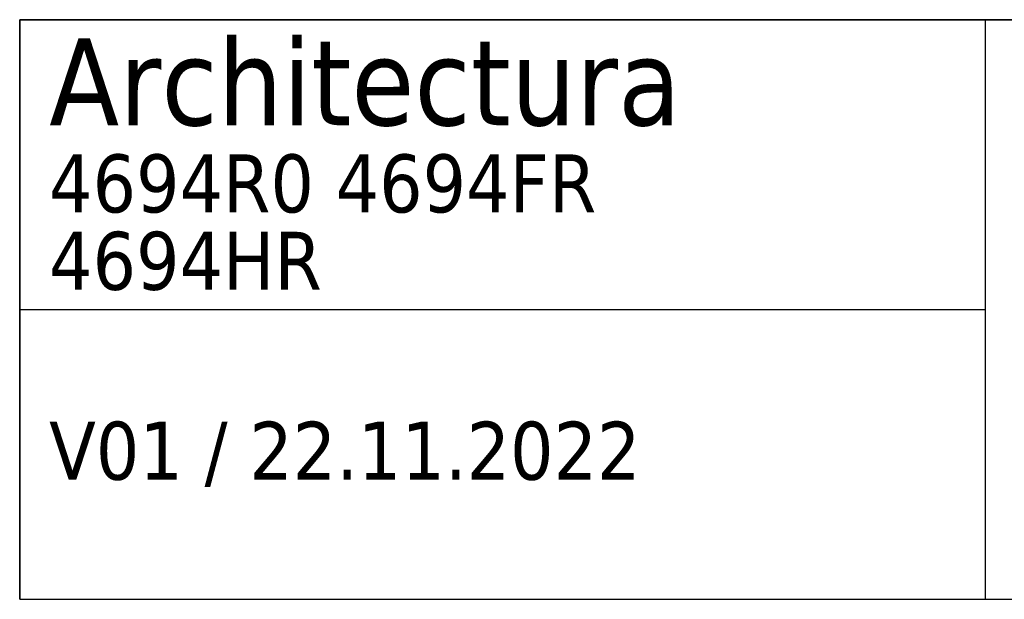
# Model space of a CAD drawing. Header units: millimetres. Extents: x 7 to 294, y 5 to 173.
# Tile 2 of 113: x 192 to 243, y 5 to 35. Entities that reach past the tile are written whole.
import ezdxf

# ---------------------------------------------------------------- set-up
doc = ezdxf.new("R2010")
doc.units = ezdxf.units.MM
doc.layers.add('253', color=7, linetype='Continuous', true_color=0xffffff)
doc.styles.add('Tahoma', font='Tahoma')

# ---------------------------------------------------------------- blocks, each defined once
blk = doc.blocks.new('TabularNote1')
at = {"layer": '253', "color": 162, "linetype": 'Continuous', "lineweight": 35}
for p, q in [((-100, 30), (-50, 30)), ((-100, 30), (-100, 15)), ((-50, 30), (0, 30)), ((-100, 15), (-100, 0))]:
    blk.add_line(p, q, dxfattribs=at)
at = {"layer": '253', "color": 162, "linetype": 'Continuous', "lineweight": 25}
for p, q in [((-50, 30), (-50, 15)), ((-100, 15), (-50, 15)), ((-50, 15), (-50, 0)), ((-100, 0), (-50, 0)), ((-50, 0), (0, 0))]:
    blk.add_line(p, q, dxfattribs=at)
at = {"layer": '253', "color": 18, "linetype": 'Continuous', "lineweight": 13, "char_height": 3, "attachment_point": 4, "line_spacing_factor": 0.801055, "style": 'Tahoma'}
for s, insert in [('\\fTahoma|b0|i0;\\W1.0000;{\\H1.50x;Architectura}\\P4694R0 4694FR\\P4694HR', (-98.475, 22.5)), ('\\fTahoma|b0|i0;\\W1.0000;V01 / 22.11.2022', (-98.475, 7.5))]:
    blk.add_mtext(s, dxfattribs=dict(at, insert=insert))

msp = doc.modelspace()

# ---------------------------------------------------------------- block references
at = {"layer": '253', "color": 162, "linetype": 'Continuous', "lineweight": 70}
msp.add_blockref('TabularNote1', (292, 5), dxfattribs=at)

doc.saveas('drawing.dxf')
